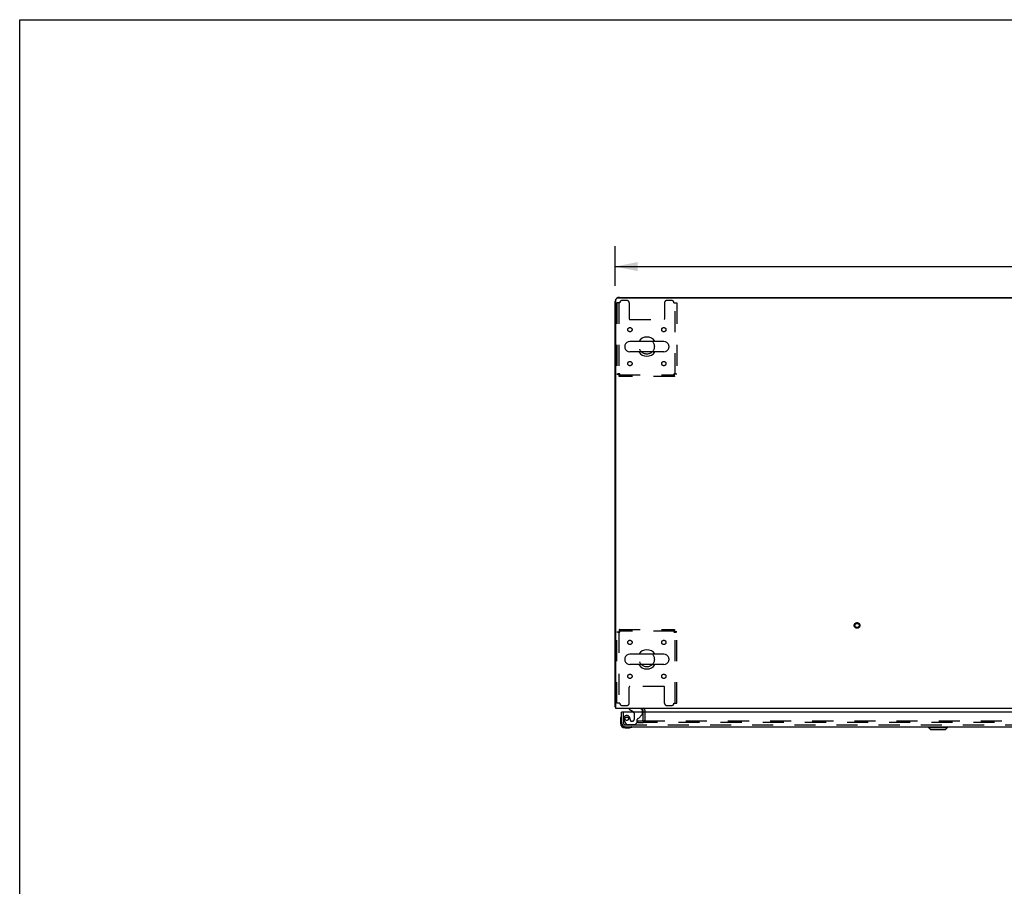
# Model space of a CAD drawing. Header units: inches. Extents: x 0 to 224, y 0 to 145.
# Tile 54 of 78: x 0 to 57, y 94 to 145. Entities that reach past the tile are written whole.
import ezdxf

# ---------------------------------------------------------------- set-up
doc = ezdxf.new("R2010")
doc.units = ezdxf.units.IN
doc.header["$LTSCALE"] = 12.302632
doc.header["$MEASUREMENT"] = 0
doc.linetypes.add('HIDDEN', pattern=[0.2, 0.1, -0.1])
doc.layers.get('0').update_dxf_attribs({"linetype": 'CONTINUOUS'})
for name, color, linetype in [('DEFAULT_2', 8, 'HIDDEN'), ('DIMENSIONS', 7, 'CONTINUOUS'), ('DOOR_3_ASSEMBLY', 7, 'CONTINUOUS')]:
    doc.layers.add(name, color=color, linetype=linetype)
doc.styles.get("Standard").update_dxf_attribs({"font": 'arial.ttf'})
doc.dimstyles.new('DIMSTYLE_1', dxfattribs={"dimtxt": 0.986842, "dimasz": 1.315789, "dimexe": 0.09, "dimexo": 0.07, "dimgap": 0.0375, "dimtad": 0, "dimtih": 1, "dimtoh": 1, "dimzin": 4, "dimdsep": 46, "dimtxsty": 'Standard', "dimblk": '_FILLED', "dimblk1": '_FILLED', "dimblk2": '_FILLED', "dimcen": 0.09, "dimadec": 3, "dimazin": 1, "dimtfac": 1, "dimtdec": 3, "dimtofl": 0, "dimtmove": 0, "dimatfit": 3, "dimldrblk": '_FILLED', "dimfxl": 0, "dimtolj": 1, "dimtzin": 4, "dimarcsym": 0})

# ---------------------------------------------------------------- blocks, each defined once
blk = doc.blocks.new('_FILLED')
at = {"color": 0, "linetype": 'ByBlock'}
blk.add_solid([(0, 0), (-1, 0.2), (-1, -0.2)], dxfattribs=at)
blk = doc.blocks.new('*D1')
at = {"layer": 'DIMENSIONS', "color": 2, "linetype": 'Continuous'}
for p, q in [((34.757, 129.208), (34.757, 131.515)), ((152.257, 129.208), (152.257, 131.515)), ((34.757, 130.33), (90.906, 130.33)), ((152.257, 130.33), (96.108, 130.33))]:
    blk.add_line(p, q, dxfattribs=at)
at = {"layer": 'DIMENSIONS', "color": 2, "linetype": 'Continuous', "xscale": 1.3157894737, "yscale": 1.3157894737, "zscale": 1.3157894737, "rotation": 180}
blk.add_blockref('_FILLED', (34.757, 130.33), dxfattribs=at)
at = {"layer": 'DIMENSIONS', "color": 2, "linetype": 'Continuous', "xscale": 1.3157894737, "yscale": 1.3157894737, "zscale": 1.3157894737}
blk.add_blockref('_FILLED', (152.257, 130.33), dxfattribs=at)
at = {"layer": 'DIMENSIONS', "color": 2, "linetype": 'Continuous', "insert": (93.507, 130.824), "char_height": 0.9868, "width": 4.21517, "attachment_point": 2, "line_spacing_factor": 0.9}
blk.add_mtext('117.50', dxfattribs=at)

msp = doc.modelspace()

# ---------------------------------------------------------------- linework, layer by layer
at = {"color": 7, "linetype": 'Continuous'}
for p, q in [((0, 0), (0, 144.737)), ((0, 144.737), (223.684, 144.737)), ((34.757, 104.637), (34.757, 128.287)), ((34.809, 104.533), (34.809, 128.419)), ((152.143, 128.481), (34.872, 128.481)), ((35.004, 128.533), (152.011, 128.533)), ((51.757, 128.533), (51.757, 128.481)), ((37.599, 125.964), (35.624, 125.964)), ((35.324, 125.702), (35.324, 125.615)), ((37.599, 125.352), (35.624, 125.352)), ((37.899, 125.702), (37.899, 125.615)), ((37.599, 107.714), (35.624, 107.714)), ((35.324, 107.452), (35.324, 107.365)), ((37.599, 107.102), (35.624, 107.102)), ((37.899, 107.452), (37.899, 107.365)), ((34.757, 104.637), (34.809, 104.637)), ((152.205, 104.533), (34.809, 104.533)), ((36.403, 104.329), (36.403, 104.391))]:
    msp.add_line(p, q, dxfattribs=at)
for points in [[(34.785, 104.623), (34.781, 104.624), (34.778, 104.625), (34.775, 104.625), (34.772, 104.626), (34.769, 104.627), (34.766, 104.628), (34.764, 104.629), (34.762, 104.63), (34.761, 104.631), (34.759, 104.632), (34.758, 104.633), (34.758, 104.634), (34.757, 104.636), (34.757, 104.637)], [(34.809, 104.618), (34.805, 104.619), (34.801, 104.62), (34.797, 104.621), (34.793, 104.622), (34.785, 104.623)]]:
    msp.add_lwpolyline(points, dxfattribs=at)
for centre, radius, start, end in [((35.004, 128.287), 0.246, 139.86476, 180), ((34.872, 128.419), 0.0625, 90, 180), ((35.004, 128.287), 0.246, 90, 130.13524), ((35.624, 125.658), 0.306, 90, 164.36966), ((36.611, 125.658), 0.562, 32.95671, 147.04329), ((37.599, 125.658), 0.306, 15.63034, 90), ((35.467, 125.702), 0.144, 164.36966, 180), ((35.467, 125.615), 0.144, 180, 195.63034), ((35.624, 125.658), 0.306, 195.63034, 270), ((36.611, 125.658), 0.562, 212.95602, 327.04398), ((37.599, 125.658), 0.306, 270, 344.36966), ((37.755, 125.702), 0.144, 0, 15.63034), ((37.755, 125.615), 0.144, 344.36966, 360), ((35.467, 107.452), 0.144, 164.36966, 180), ((35.624, 107.408), 0.306, 90, 164.36966), ((36.611, 107.408), 0.562, 32.95671, 147.04329), ((37.599, 107.408), 0.306, 15.63034, 90), ((37.755, 107.452), 0.144, 0, 15.63034), ((35.467, 107.365), 0.144, 180, 195.63034), ((35.624, 107.408), 0.306, 195.63034, 270), ((36.611, 107.408), 0.562, 212.95602, 327.04398), ((37.599, 107.408), 0.306, 270, 344.36966), ((37.755, 107.365), 0.144, 344.36966, 360), ((36.261, 104.391), 0.142, 0, 90)]:
    msp.add_arc(centre, radius, start, end, dxfattribs=at)
at = {"layer": 'DEFAULT_2', "color": 8, "linetype": 'HIDDEN'}
for p, q in [((34.861, 128.221), (34.861, 124.042)), ((35.028, 128.221), (34.861, 128.221)), ((34.965, 128.221), (34.965, 124.042)), ((35.455, 128.346), (35.153, 128.346)), ((35.58, 128.221), (35.58, 127.276)), ((37.642, 128.221), (37.642, 127.276)), ((38.069, 128.346), (37.767, 128.346)), ((38.194, 128.221), (38.361, 128.221)), ((38.257, 124.042), (38.257, 128.221)), ((38.361, 128.221), (38.361, 124.042)), ((35.61, 127.246), (37.612, 127.246)), ((34.861, 124.042), (34.965, 124.042)), ((34.995, 123.908), (34.995, 124.012)), ((34.995, 124.012), (38.227, 124.012)), ((38.227, 123.908), (34.995, 123.908)), ((38.227, 123.908), (38.227, 124.012)), ((38.361, 124.042), (38.257, 124.042)), ((34.861, 104.846), (34.861, 109.024)), ((34.861, 109.024), (34.965, 109.024)), ((34.965, 109.024), (34.965, 104.846)), ((34.995, 109.158), (34.995, 109.054)), ((34.995, 109.158), (38.227, 109.158)), ((38.227, 109.054), (34.995, 109.054)), ((38.227, 109.158), (38.227, 109.054)), ((38.257, 104.846), (38.257, 109.024)), ((38.361, 109.024), (38.257, 109.024)), ((38.361, 104.846), (38.361, 109.024)), ((35.58, 104.846), (35.58, 105.791)), ((37.612, 105.821), (35.61, 105.821)), ((37.642, 104.846), (37.642, 105.791)), ((35.028, 104.846), (34.861, 104.846)), ((35.153, 104.721), (35.455, 104.721)), ((37.767, 104.721), (38.069, 104.721)), ((38.194, 104.846), (38.361, 104.846)), ((36.403, 103.907), (36.403, 104.329)), ((36.507, 103.907), (36.507, 104.391)), ((36.091, 103.721), (36.091, 103.825)), ((36.091, 103.825), (36.396, 103.825)), ((36.091, 103.721), (36.396, 103.721)), ((36.424, 103.825), (71.656, 103.825)), ((71.674, 103.721), (36.424, 103.721))]:
    msp.add_line(p, q, dxfattribs=at)
for points in [[(35.028, 124.075), (35.009, 124.073), (34.991, 124.071), (34.973, 124.068), (34.956, 124.066), (34.939, 124.063), (34.924, 124.061), (34.91, 124.059), (34.898, 124.056), (34.887, 124.054), (34.878, 124.052), (34.871, 124.049), (34.865, 124.047), (34.862, 124.045), (34.861, 124.042)], [(35.028, 124.075), (35.021, 124.073), (35.014, 124.071), (35.007, 124.068), (35.001, 124.066), (34.995, 124.063), (34.989, 124.061), (34.984, 124.059), (34.979, 124.056), (34.975, 124.054), (34.971, 124.052), (34.969, 124.049), (34.967, 124.047), (34.966, 124.045), (34.965, 124.042)], [(34.995, 123.908), (34.998, 123.909), (35, 123.912), (35.002, 123.918), (35.005, 123.925), (35.007, 123.934), (35.009, 123.945), (35.012, 123.957), (35.014, 123.971), (35.016, 123.986), (35.019, 124.003), (35.021, 124.02), (35.023, 124.038), (35.026, 124.057), (35.028, 124.075)], [(34.995, 124.012), (34.998, 124.013), (35, 124.014), (35.002, 124.016), (35.005, 124.019), (35.007, 124.022), (35.009, 124.026), (35.012, 124.031), (35.014, 124.036), (35.016, 124.042), (35.019, 124.048), (35.021, 124.054), (35.023, 124.061), (35.026, 124.068), (35.028, 124.075)], [(38.257, 124.042), (38.257, 124.045), (38.256, 124.047), (38.254, 124.049), (38.251, 124.052), (38.248, 124.054), (38.243, 124.056), (38.239, 124.059), (38.233, 124.061), (38.228, 124.063), (38.222, 124.066), (38.215, 124.068), (38.208, 124.071), (38.201, 124.073), (38.194, 124.075)], [(38.194, 124.075), (38.197, 124.057), (38.199, 124.038), (38.201, 124.02), (38.204, 124.003), (38.206, 123.986), (38.208, 123.971), (38.211, 123.957), (38.213, 123.945), (38.215, 123.934), (38.218, 123.925), (38.22, 123.918), (38.222, 123.912), (38.225, 123.909), (38.227, 123.908)], [(38.194, 124.075), (38.197, 124.068), (38.199, 124.061), (38.201, 124.054), (38.204, 124.048), (38.206, 124.042), (38.208, 124.036), (38.211, 124.031), (38.213, 124.026), (38.215, 124.022), (38.218, 124.019), (38.22, 124.016), (38.222, 124.014), (38.225, 124.013), (38.227, 124.012)], [(38.361, 124.042), (38.36, 124.045), (38.357, 124.047), (38.352, 124.049), (38.345, 124.052), (38.336, 124.054), (38.325, 124.056), (38.312, 124.059), (38.298, 124.061), (38.283, 124.063), (38.267, 124.066), (38.249, 124.068), (38.231, 124.071), (38.213, 124.073), (38.194, 124.075)], [(34.861, 109.024), (34.862, 109.022), (34.865, 109.02), (34.871, 109.017), (34.878, 109.015), (34.887, 109.012), (34.898, 109.01), (34.91, 109.008), (34.924, 109.005), (34.939, 109.003), (34.956, 109.001), (34.973, 108.998), (34.991, 108.996), (35.009, 108.994), (35.028, 108.991)], [(34.965, 109.024), (34.966, 109.022), (34.967, 109.02), (34.969, 109.017), (34.971, 109.015), (34.975, 109.012), (34.979, 109.01), (34.984, 109.008), (34.989, 109.005), (34.995, 109.003), (35.001, 109.001), (35.007, 108.998), (35.014, 108.996), (35.021, 108.994), (35.028, 108.991)], [(35.028, 108.991), (35.026, 109.01), (35.023, 109.028), (35.021, 109.046), (35.019, 109.064), (35.016, 109.08), (35.014, 109.095), (35.012, 109.109), (35.009, 109.122), (35.007, 109.133), (35.005, 109.142), (35.002, 109.149), (35, 109.154), (34.998, 109.157), (34.995, 109.158)], [(35.028, 108.991), (35.026, 108.998), (35.023, 109.005), (35.021, 109.012), (35.019, 109.019), (35.016, 109.025), (35.014, 109.031), (35.012, 109.036), (35.009, 109.041), (35.007, 109.045), (35.005, 109.048), (35.002, 109.051), (35, 109.053), (34.998, 109.054), (34.995, 109.054)], [(38.227, 109.158), (38.225, 109.157), (38.222, 109.154), (38.22, 109.149), (38.218, 109.142), (38.215, 109.133), (38.213, 109.122), (38.211, 109.109), (38.208, 109.095), (38.206, 109.08), (38.204, 109.064), (38.201, 109.046), (38.199, 109.028), (38.197, 109.01), (38.194, 108.991)], [(38.227, 109.054), (38.225, 109.054), (38.222, 109.053), (38.22, 109.051), (38.218, 109.048), (38.215, 109.045), (38.213, 109.041), (38.211, 109.036), (38.208, 109.031), (38.206, 109.025), (38.204, 109.019), (38.201, 109.012), (38.199, 109.005), (38.197, 108.998), (38.194, 108.991)], [(38.194, 108.991), (38.201, 108.994), (38.208, 108.996), (38.215, 108.998), (38.222, 109.001), (38.228, 109.003), (38.233, 109.005), (38.239, 109.008), (38.243, 109.01), (38.248, 109.012), (38.251, 109.015), (38.254, 109.017), (38.256, 109.02), (38.257, 109.022), (38.257, 109.024)], [(38.194, 108.991), (38.213, 108.994), (38.231, 108.996), (38.249, 108.998), (38.267, 109.001), (38.283, 109.003), (38.298, 109.005), (38.312, 109.008), (38.325, 109.01), (38.336, 109.012), (38.345, 109.015), (38.352, 109.017), (38.357, 109.02), (38.36, 109.022), (38.361, 109.024)]]:
    msp.add_lwpolyline(points, dxfattribs=at)
for centre, radius in [((35.622, 126.648), 0.125), ((37.601, 126.648), 0.125), ((36.611, 125.658), 0.438), ((35.622, 124.669), 0.125), ((37.601, 124.669), 0.125), ((48.882, 109.387), 0.164), ((48.882, 109.387), 0.124), ((35.622, 108.398), 0.125), ((37.601, 108.398), 0.125), ((36.611, 107.408), 0.438), ((35.622, 106.419), 0.125), ((37.601, 106.419), 0.125)]:
    msp.add_circle(centre, radius, dxfattribs=at)
for centre, radius, start, end in [((35.153, 128.221), 0.125, 90, 180), ((35.455, 128.221), 0.125, 0, 90), ((37.767, 128.221), 0.125, 90, 180), ((38.069, 128.221), 0.125, 0, 90), ((35.61, 127.276), 0.03, 180, 270), ((37.612, 127.276), 0.03, 270, 360), ((35.61, 105.791), 0.03, 90, 180), ((37.612, 105.791), 0.03, 0, 90), ((35.153, 104.846), 0.125, 180, 270), ((35.455, 104.846), 0.125, 270, 360), ((37.767, 104.846), 0.125, 180, 270), ((38.069, 104.846), 0.125, 270, 360), ((36.261, 104.391), 0.246, 0, 49.03448), ((36.321, 103.907), 0.186, 270, 360), ((36.321, 103.907), 0.0823, 270, 360)]:
    msp.add_arc(centre, radius, start, end, dxfattribs=at)
at = {"layer": 'DOOR_3_ASSEMBLY', "color": 7, "linetype": 'Continuous'}
for p, q in [((35.119, 104.07), (35.117, 104.064)), ((35.194, 104.329), (35.132, 104.329)), ((35.574, 104.533), (35.574, 104.494)), ((35.574, 104.494), (35.812, 104.356)), ((36.361, 104.329), (36.361, 104.376)), ((35.072, 103.935), (35.072, 103.678)), ((35.132, 103.722), (35.132, 103.678)), ((35.335, 103.475), (35.379, 103.475)), ((35.72, 103.46), (35.724, 103.461)), ((35.724, 103.461), (35.725, 103.462)), ((53.049, 103.436), (53.049, 103.475)), ((53.05, 103.436), (53.05, 103.475)), ((54.153, 103.436), (54.153, 103.475)), ((35.335, 103.415), (35.592, 103.415)), ((35.629, 103.418), (35.592, 103.415)), ((53.167, 103.318), (53.049, 103.436)), ((53.049, 103.436), (54.153, 103.436)), ((53.168, 103.318), (53.05, 103.436)), ((53.167, 103.318), (54.035, 103.318)), ((54.035, 103.318), (54.153, 103.436))]:
    msp.add_line(p, q, dxfattribs=at)
at = {"layer": 'DOOR_3_ASSEMBLY', "color": 3, "linetype": 'Continuous'}
for p, q in [((35.132, 103.722), (35.132, 104.329)), ((72.008, 104.329), (35.194, 104.329)), ((35.379, 103.475), (71.823, 103.475))]:
    msp.add_line(p, q, dxfattribs=at)
at = {"layer": 'DOOR_3_ASSEMBLY', "color": 8, "linetype": 'HIDDEN'}
for p, q in [((35.236, 104.329), (35.236, 103.722)), ((36.204, 104.533), (35.574, 104.533)), ((35.862, 104.27), (35.862, 103.89)), ((36.113, 103.964), (36.332, 104.183)), ((36.361, 104.254), (36.361, 104.329)), ((35.311, 103.778), (35.412, 103.634)), ((35.379, 103.579), (71.823, 103.579)), ((35.477, 103.6), (35.928, 103.6)), ((35.633, 103.89), (35.633, 103.879)), ((35.764, 103.792), (35.731, 103.792)), ((35.928, 103.6), (36.054, 103.726)), ((36.054, 103.726), (36.054, 103.905))]:
    msp.add_line(p, q, dxfattribs=at)
at = {"layer": 'DOOR_3_ASSEMBLY', "color": 7, "linetype": 'Continuous'}
msp.add_lwpolyline([(35.725, 103.462), (35.727, 103.462), (35.727, 103.462)], dxfattribs=at)
at = {"layer": 'DOOR_3_ASSEMBLY', "color": 8, "linetype": 'HIDDEN'}
msp.add_circle((35.436, 103.942), 0.101, dxfattribs=at)
at = {"layer": 'DOOR_3_ASSEMBLY', "color": 7, "linetype": 'Continuous'}
for centre, radius, start, end in [((35.322, 103.935), 0.25, 149.11011, 180), ((35.121, 104.055), 0.015, 96.37959, 149.11011), ((35.117, 104.055), 0.015, 0, 83.62041), ((35.762, 104.27), 0.1, 36.54681, 59.90799), ((36.204, 104.376), 0.157, 0, 90), ((35.335, 103.678), 0.263, 180, 270), ((35.335, 103.678), 0.203, 180, 270), ((35.712, 103.46), 0.015, 6.37959, 90), ((35.712, 103.464), 0.015, 300.88989, 353.62041), ((35.592, 103.665), 0.25, 270, 300.88989)]:
    msp.add_arc(centre, radius, start, end, dxfattribs=at)
at = {"layer": 'DOOR_3_ASSEMBLY', "color": 8, "linetype": 'HIDDEN'}
for centre, radius, start, end in [((35.436, 103.942), 0.187, 17.84824, 196.84389), ((35.762, 104.27), 0.1, 0, 36.54681), ((36.261, 104.254), 0.1, 315, 360), ((35.379, 103.722), 0.142, 180, 270), ((35.626, 104), 0.386, 196.84389, 215.1), ((35.477, 103.679), 0.079, 215.1, 270), ((35.24, 103.879), 0.393, 1.66067, 17.92977), ((35.731, 103.89), 0.098, 180, 270), ((35.764, 103.89), 0.098, 270, 360), ((36.093, 103.905), 0.039, 111.60962, 180), ((36.042, 104.035), 0.1, 291.60962, 315)]:
    msp.add_arc(centre, radius, start, end, dxfattribs=at)
at = {"layer": 'DOOR_3_ASSEMBLY', "color": 3, "linetype": 'Continuous'}
msp.add_arc((35.379, 103.722), 0.246, 180, 270, dxfattribs=at)

# ---------------------------------------------------------------- dimensions: what is measured, and where the dimension line sits
at = {"layer": 'DIMENSIONS', "color": 2, "linetype": 'Continuous'}
dim = msp.add_linear_dim(base=(34.757, 130.33), p1=(152.257, 131.585), p2=(34.757, 131.585), angle=180, dimstyle='DIMSTYLE_1', dxfattribs=at)
dim.commit()
dim.dimension.update_dxf_attribs({"geometry": '*D1', "text_midpoint": (93.548, 130.325), "dimtype": 160})

doc.saveas('drawing.dxf')
